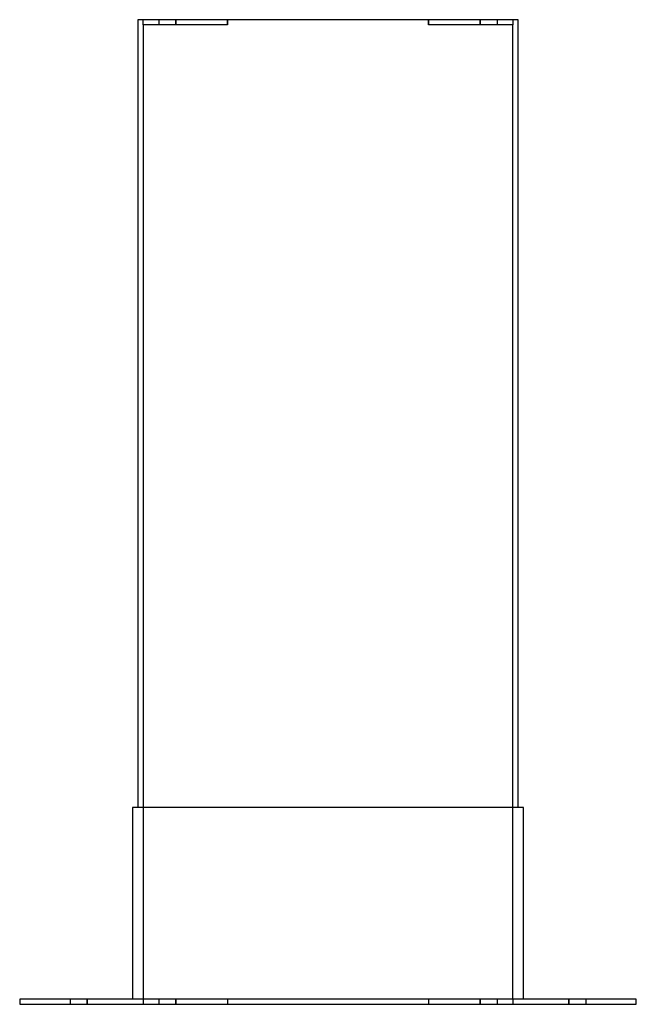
# Model space of a CAD drawing. Header units: millimetres. Extents: x -235 to 235, y 0 to 750.
import ezdxf

# ---------------------------------------------------------------- set-up
doc = ezdxf.new("R2010")
doc.units = ezdxf.units.MM
doc.layers.add('HIDDEN', color=7, linetype='Continuous')
doc.layers.add('THICK', color=7, linetype='Continuous')

msp = doc.modelspace()

# ---------------------------------------------------------------- linework, layer by layer
at = {"layer": 'HIDDEN'}
for p, q in [((-145, 750), (-145, 750)), ((-141, 750), (-141, 750)), ((-141, 746), (-141, 750)), ((-129, 750), (-129, 746)), ((-129, 750), (-129, 746)), ((-116, 746), (-116, 750)), ((-116, 750), (-116, 746)), ((-76.5, 746), (-76.5, 750)), ((-76.5, 750), (-76.5, 746)), ((76.5, 750), (76.5, 746)), ((76.5, 746), (76.5, 750)), ((116, 746), (116, 750)), ((116, 750), (116, 746)), ((129, 750), (129, 746)), ((129, 750), (129, 746)), ((141, 750), (141, 750)), ((141, 750), (141, 746)), ((145, 750), (145, 750)), ((-141, 746), (-141, 746)), ((-141, 746), (-141, 746)), ((-141, 746), (-141, 4)), ((-76.5, 746), (-141, 746)), ((141, 746), (76.5, 746)), ((141, 4), (141, 746)), ((141, 746), (141, 746)), ((141, 746), (141, 746)), ((-149, 150), (-149, 150)), ((-145, 150), (-145, 150)), ((145, 150), (145, 150)), ((149, 150), (149, 150)), ((-235, 4), (-235, 4)), ((-235, 0), (-235, 0)), ((-196.5, 4), (-196.5, 0)), ((-196.5, 4), (-196.5, 0)), ((-183.5, 0), (-183.5, 4)), ((-183.5, 4), (-183.5, 0)), ((-149, 4), (-149, 4)), ((-141, 4), (-141, 4)), ((-76.5, 4), (-141, 4)), ((-141, 4), (-141, 4)), ((-141, 4), (-141, 0)), ((-141, 0), (-141, 0)), ((-129, 4), (-129, 0)), ((-129, 4), (-129, 0)), ((-116, 0), (-116, 4)), ((-116, 4), (-116, 0)), ((-76.5, 4), (-76.5, 0)), ((-76.5, 4), (-76.5, 0)), ((141, 4), (76.5, 4)), ((76.5, 4), (76.5, 0)), ((76.5, 4), (76.5, 0)), ((116, 0), (116, 4)), ((116, 4), (116, 0)), ((129, 4), (129, 0)), ((129, 4), (129, 0)), ((141, 4), (141, 4)), ((141, 4), (141, 4)), ((141, 4), (141, 0)), ((141, 0), (141, 0)), ((149, 4), (149, 4)), ((183.5, 0), (183.5, 4)), ((183.5, 4), (183.5, 0)), ((196.5, 4), (196.5, 0)), ((196.5, 4), (196.5, 0)), ((235, 4), (235, 4)), ((235, 0), (235, 0))]:
    msp.add_line(p, q, dxfattribs=at)
at = {"layer": 'THICK'}
for p, q in [((145, 750), (-145, 750)), ((-145, 750), (-145, 150)), ((145, 150), (145, 750)), ((149, 150), (-149, 150)), ((-149, 150), (-149, 4)), ((149, 4), (149, 150)), ((235, 4), (-235, 4)), ((-235, 4), (-235, 0)), ((-235, 0), (235, 0)), ((235, 0), (235, 4))]:
    msp.add_line(p, q, dxfattribs=at)

doc.saveas('drawing.dxf')
